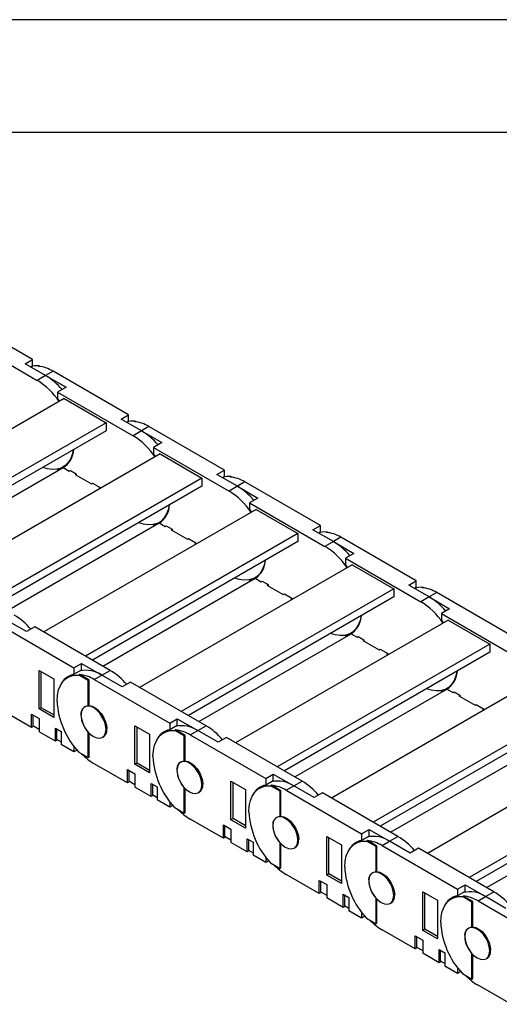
# Model space of a CAD drawing. Header units: inches. Extents: x 0 to 66, y 0 to 51.
# Tile 9 of 13: x 45.4 to 51.8, y 37.9 to 51. Entities that reach past the tile are written whole.
import ezdxf

# ---------------------------------------------------------------- set-up
doc = ezdxf.new("R2010")
doc.units = ezdxf.units.IN
doc.header["$LTSCALE"] = 6
doc.header["$MEASUREMENT"] = 0
doc.layers.add('TEXT', color=140, linetype='Continuous', lineweight=25)

msp = doc.modelspace()

# ---------------------------------------------------------------- linework, layer by layer
at = {"color": 7, "linetype": 'Continuous'}
msp.add_line((0.001, 51.001), (66.001, 51.001), dxfattribs=at)
for p, q in [((45.524, 46.464), (44.517, 47.046)), ((44.578, 46.766), (45.586, 46.184)), ((45.424, 46.406), (45.524, 46.464)), ((45.524, 46.375), (45.524, 46.464)), ((45.697, 46.248), (45.424, 46.406)), ((45.524, 46.375), (45.501, 46.362)), ((45.6, 46.372), (45.611, 46.378)), ((45.611, 46.378), (45.627, 46.369)), ((45.797, 46.306), (45.697, 46.248)), ((46.805, 45.724), (45.797, 46.306)), ((45.697, 46.248), (45.586, 46.184)), ((45.697, 46.248), (45.97, 46.091)), ((45.97, 46.091), (45.858, 46.027)), ((45.858, 46.027), (45.858, 45.938)), ((45.858, 46.027), (46.866, 45.445)), ((45.947, 45.94), (43.111, 44.302)), ((45.858, 45.938), (45.884, 45.903)), ((45.947, 45.94), (46.504, 45.618)), ((46.705, 45.667), (46.805, 45.724)), ((46.978, 45.509), (46.705, 45.667)), ((46.805, 45.636), (46.782, 45.622)), ((46.805, 45.636), (46.805, 45.724)), ((46.88, 45.633), (46.892, 45.639)), ((46.892, 45.639), (46.908, 45.63)), ((46.504, 45.618), (43.668, 43.981)), ((46.504, 45.509), (43.762, 43.926)), ((46.504, 45.618), (46.504, 45.509)), ((46.978, 45.509), (46.866, 45.445)), ((47.078, 45.567), (46.978, 45.509)), ((46.978, 45.509), (47.25, 45.352)), ((48.086, 44.985), (47.078, 45.567)), ((47.25, 45.352), (47.139, 45.287)), ((47.139, 45.287), (47.139, 45.199)), ((47.139, 45.287), (48.147, 44.706)), ((47.228, 45.201), (44.391, 43.563)), ((47.139, 45.199), (47.164, 45.164)), ((47.228, 45.201), (47.785, 44.879)), ((43.902, 43.846), (45.934, 45.019)), ((45.883, 45.004), (45.858, 44.99)), ((45.858, 44.99), (45.858, 44.975)), ((45.93, 45.025), (45.982, 45.055)), ((45.934, 45.019), (46.014, 44.972)), ((46.014, 44.972), (46.028, 44.98)), ((46.028, 44.98), (46.106, 44.935)), ((46.028, 44.98), (46.028, 44.98)), ((47.985, 44.927), (48.086, 44.985)), ((48.086, 44.896), (48.086, 44.985)), ((47.785, 44.879), (44.948, 43.242)), ((46.106, 44.935), (46.092, 44.927)), ((46.092, 44.927), (46.309, 44.802)), ((46.106, 44.935), (46.106, 44.919)), ((47.785, 44.879), (47.785, 44.77)), ((48.258, 44.77), (47.985, 44.927)), ((48.086, 44.896), (48.062, 44.883)), ((48.161, 44.893), (48.172, 44.9)), ((48.172, 44.9), (48.188, 44.891)), ((47.785, 44.77), (45.043, 43.187)), ((46.309, 44.802), (46.323, 44.81)), ((46.323, 44.81), (46.424, 44.752)), ((46.323, 44.81), (46.323, 44.81)), ((46.424, 44.752), (46.41, 44.744)), ((46.41, 44.744), (46.423, 44.736)), ((46.424, 44.752), (46.424, 44.736)), ((48.258, 44.77), (48.147, 44.706)), ((48.358, 44.828), (48.258, 44.77)), ((48.258, 44.77), (48.531, 44.612)), ((49.366, 44.246), (48.358, 44.828)), ((48.531, 44.612), (48.42, 44.548)), ((48.509, 44.461), (45.672, 42.824)), ((48.42, 44.548), (48.42, 44.459)), ((48.42, 44.548), (49.427, 43.966)), ((48.42, 44.459), (48.445, 44.424)), ((48.509, 44.461), (49.065, 44.14)), ((47.211, 44.286), (47.263, 44.316)), ((45.182, 43.106), (47.214, 44.28)), ((47.163, 44.265), (47.139, 44.251)), ((47.139, 44.251), (47.139, 44.236)), ((47.214, 44.28), (47.295, 44.233)), ((47.295, 44.233), (47.309, 44.241)), ((47.309, 44.241), (47.387, 44.196)), ((47.309, 44.241), (47.309, 44.241)), ((47.387, 44.196), (47.373, 44.188)), ((47.373, 44.188), (47.59, 44.063)), ((47.387, 44.196), (47.387, 44.18)), ((49.266, 44.188), (49.366, 44.246)), ((49.539, 44.031), (49.266, 44.188)), ((49.366, 44.157), (49.366, 44.246)), ((49.065, 44.14), (46.229, 42.502)), ((47.59, 44.063), (47.604, 44.071)), ((47.604, 44.071), (47.704, 44.013)), ((47.604, 44.071), (47.604, 44.071)), ((49.065, 44.14), (49.065, 44.031)), ((49.366, 44.157), (49.343, 44.144)), ((49.442, 44.154), (49.453, 44.161)), ((49.453, 44.161), (49.469, 44.151)), ((49.639, 44.088), (49.539, 44.031)), ((50.647, 43.507), (49.639, 44.088)), ((49.065, 44.031), (46.323, 42.448)), ((47.704, 44.013), (47.69, 44.005)), ((47.69, 44.005), (47.704, 43.997)), ((47.704, 44.013), (47.704, 43.997)), ((49.539, 44.031), (49.427, 43.966)), ((49.539, 44.031), (49.812, 43.873)), ((49.812, 43.873), (49.7, 43.809)), ((49.7, 43.809), (49.7, 43.72)), ((49.7, 43.809), (50.708, 43.227)), ((49.789, 43.722), (46.953, 42.084)), ((49.7, 43.72), (49.725, 43.685)), ((49.789, 43.722), (50.346, 43.401)), ((46.463, 42.367), (48.495, 43.54)), ((48.444, 43.526), (48.42, 43.512)), ((48.491, 43.546), (48.544, 43.576)), ((48.495, 43.54), (48.576, 43.494)), ((50.346, 43.401), (47.509, 41.763)), ((48.42, 43.512), (48.42, 43.497)), ((48.576, 43.494), (48.589, 43.502)), ((48.589, 43.502), (48.667, 43.457)), ((48.589, 43.502), (48.589, 43.502)), ((48.667, 43.457), (48.653, 43.449)), ((48.653, 43.449), (48.871, 43.323)), ((48.667, 43.457), (48.667, 43.441)), ((50.346, 43.401), (50.346, 43.291)), ((50.547, 43.449), (50.647, 43.507)), ((50.819, 43.291), (50.547, 43.449)), ((50.647, 43.418), (50.623, 43.404)), ((50.647, 43.418), (50.647, 43.507)), ((50.722, 43.415), (50.733, 43.421)), ((50.733, 43.421), (50.75, 43.412)), ((50.346, 43.291), (47.604, 41.708)), ((48.871, 43.323), (48.885, 43.331)), ((48.885, 43.331), (48.985, 43.274)), ((48.885, 43.331), (48.885, 43.331)), ((48.985, 43.274), (48.971, 43.265)), ((48.971, 43.265), (48.985, 43.258)), ((48.985, 43.274), (48.985, 43.258)), ((50.819, 43.291), (50.708, 43.227)), ((50.92, 43.349), (50.819, 43.291)), ((50.819, 43.291), (51.092, 43.134)), ((51.927, 42.767), (50.92, 43.349)), ((51.092, 43.134), (50.981, 43.07)), ((50.981, 43.07), (50.981, 42.981)), ((50.981, 43.07), (51.989, 42.488)), ((45.068, 42.928), (46.076, 42.346)), ((45.441, 42.828), (45.168, 42.986)), ((45.552, 42.893), (45.441, 42.828)), ((46.56, 42.311), (45.552, 42.893)), ((51.07, 42.983), (48.233, 41.345)), ((50.981, 42.981), (51.006, 42.946)), ((51.07, 42.983), (51.627, 42.661)), ((47.743, 41.628), (49.775, 42.801)), ((49.724, 42.786), (49.7, 42.772)), ((49.7, 42.772), (49.7, 42.758)), ((49.772, 42.807), (49.824, 42.837)), ((49.775, 42.801), (49.856, 42.754)), ((49.856, 42.754), (49.87, 42.762)), ((49.87, 42.762), (49.948, 42.717)), ((49.87, 42.762), (49.87, 42.762)), ((51.627, 42.661), (48.79, 41.024)), ((49.948, 42.717), (49.934, 42.709)), ((49.934, 42.709), (50.151, 42.584)), ((49.948, 42.717), (49.948, 42.701)), ((51.627, 42.661), (51.627, 42.552)), ((51.627, 42.552), (48.885, 40.969)), ((50.151, 42.584), (50.165, 42.592)), ((50.165, 42.592), (50.265, 42.534)), ((50.165, 42.592), (50.165, 42.592)), ((50.265, 42.534), (50.251, 42.526)), ((50.251, 42.526), (50.265, 42.518)), ((50.265, 42.534), (50.265, 42.518)), ((46.076, 42.346), (46.176, 42.404)), ((46.076, 42.346), (46.076, 42.258)), ((46.176, 42.315), (46.176, 42.404)), ((46.176, 42.404), (46.449, 42.247)), ((45.611, 41.795), (45.611, 42.309)), ((45.611, 42.309), (45.806, 42.197)), ((45.639, 41.811), (45.639, 42.293)), ((46.056, 42.253), (45.993, 42.217)), ((46.176, 42.315), (46.076, 42.258)), ((46.14, 42.248), (46.151, 42.255)), ((46.268, 42.174), (46.14, 42.248)), ((46.279, 42.181), (46.151, 42.255)), ((46.348, 42.189), (46.449, 42.247)), ((46.449, 42.247), (46.56, 42.311)), ((46.721, 42.089), (46.449, 42.247)), ((52.35, 42.243), (49.514, 40.606)), ((45.806, 42.197), (45.806, 41.682)), ((46.279, 42.181), (46.268, 42.174)), ((46.268, 41.836), (46.268, 42.174)), ((46.279, 41.842), (46.279, 42.181)), ((46.348, 42.189), (47.356, 41.607)), ((46.833, 42.154), (46.721, 42.089)), ((47.841, 41.572), (46.833, 42.154)), ((51.052, 42.068), (51.105, 42.098)), ((49.024, 40.889), (51.056, 42.062)), ((51.005, 42.047), (50.981, 42.033)), ((50.981, 42.033), (50.981, 42.018)), ((51.056, 42.062), (51.137, 42.015)), ((51.137, 42.015), (51.151, 42.023)), ((51.151, 42.023), (51.229, 41.978)), ((51.151, 42.023), (51.151, 42.023)), ((51.229, 41.978), (51.215, 41.97)), ((51.215, 41.97), (51.432, 41.845)), ((51.229, 41.978), (51.229, 41.962)), ((46.226, 41.828), (46.219, 41.824)), ((46.268, 41.836), (46.279, 41.842)), ((52.907, 41.922), (50.07, 40.284)), ((51.432, 41.845), (51.446, 41.853)), ((51.446, 41.853), (51.546, 41.795)), ((51.446, 41.853), (51.446, 41.853)), ((45.51, 41.547), (45.068, 41.803)), ((45.51, 41.724), (45.611, 41.666)), ((45.51, 41.547), (45.51, 41.724)), ((45.527, 41.715), (45.527, 41.573)), ((45.639, 41.811), (45.611, 41.795)), ((45.806, 41.682), (45.611, 41.795)), ((45.806, 41.715), (45.639, 41.811)), ((46.17, 41.716), (46.17, 41.717)), ((52.907, 41.813), (50.165, 40.23)), ((51.546, 41.795), (51.532, 41.787)), ((51.532, 41.787), (51.546, 41.779)), ((51.546, 41.795), (51.546, 41.779)), ((45.541, 41.565), (45.51, 41.547)), ((45.527, 41.573), (45.611, 41.525)), ((45.611, 41.666), (45.611, 41.49)), ((46.891, 41.056), (46.891, 41.57)), ((46.891, 41.57), (47.086, 41.458)), ((46.919, 41.072), (46.919, 41.554)), ((47.356, 41.607), (47.456, 41.665)), ((47.356, 41.607), (47.356, 41.518)), ((47.456, 41.576), (47.356, 41.518)), ((47.456, 41.576), (47.456, 41.665)), ((47.456, 41.665), (47.729, 41.507)), ((47.729, 41.507), (47.841, 41.572)), ((45.828, 41.364), (45.611, 41.49)), ((45.828, 41.541), (45.906, 41.496)), ((45.828, 41.364), (45.828, 41.541)), ((45.845, 41.531), (45.845, 41.39)), ((45.906, 41.496), (45.906, 41.319)), ((46.268, 41.146), (46.268, 41.484)), ((46.268, 41.484), (46.268, 41.484)), ((46.279, 41.152), (46.279, 41.473)), ((46.455, 41.415), (46.473, 41.426)), ((46.516, 41.53), (46.504, 41.523)), ((47.086, 41.458), (47.086, 40.943)), ((47.337, 41.514), (47.273, 41.477)), ((47.421, 41.509), (47.432, 41.515)), ((47.548, 41.435), (47.421, 41.509)), ((47.559, 41.442), (47.432, 41.515)), ((47.559, 41.442), (47.548, 41.435)), ((47.548, 41.096), (47.548, 41.435)), ((47.559, 41.103), (47.559, 41.442)), ((47.629, 41.45), (47.729, 41.507)), ((47.629, 41.45), (48.637, 40.868)), ((48.002, 41.35), (47.729, 41.507)), ((53.631, 41.504), (50.794, 39.867)), ((45.858, 41.382), (45.828, 41.364)), ((45.845, 41.39), (45.906, 41.355)), ((46.076, 41.221), (45.906, 41.319)), ((46.076, 41.296), (46.076, 41.221)), ((48.113, 41.414), (48.002, 41.35)), ((49.121, 40.832), (48.113, 41.414)), ((50.304, 40.149), (52.337, 41.322)), ((46.117, 41.245), (46.076, 41.221)), ((46.14, 41.219), (46.268, 41.146)), ((54.188, 41.183), (51.351, 39.545)), ((46.268, 41.146), (46.279, 41.152)), ((46.791, 40.808), (46.348, 41.064)), ((46.919, 41.072), (46.891, 41.056)), ((47.086, 40.943), (46.891, 41.056)), ((47.086, 40.975), (46.919, 41.072)), ((47.507, 41.089), (47.5, 41.085)), ((47.548, 41.096), (47.559, 41.103)), ((54.188, 41.073), (51.446, 39.491)), ((46.791, 40.985), (46.891, 40.927)), ((46.791, 40.808), (46.791, 40.985)), ((46.808, 40.975), (46.808, 40.834)), ((46.891, 40.927), (46.891, 40.75)), ((47.451, 40.977), (47.451, 40.977)), ((48.637, 40.868), (48.737, 40.926)), ((48.737, 40.837), (48.737, 40.926)), ((48.737, 40.926), (49.01, 40.768)), ((46.822, 40.826), (46.791, 40.808)), ((46.808, 40.834), (46.891, 40.786)), ((47.108, 40.802), (47.186, 40.757)), ((47.108, 40.625), (47.108, 40.802)), ((47.125, 40.792), (47.125, 40.651)), ((47.796, 40.791), (47.785, 40.784)), ((48.172, 40.316), (48.172, 40.831)), ((48.172, 40.831), (48.367, 40.718)), ((48.2, 40.333), (48.2, 40.815)), ((48.617, 40.775), (48.554, 40.738)), ((48.637, 40.868), (48.637, 40.779)), ((48.737, 40.837), (48.637, 40.779)), ((48.701, 40.77), (48.712, 40.776)), ((48.829, 40.696), (48.701, 40.77)), ((48.84, 40.702), (48.712, 40.776)), ((48.91, 40.71), (49.01, 40.768)), ((49.01, 40.768), (49.121, 40.832)), ((49.283, 40.611), (49.01, 40.768)), ((47.108, 40.625), (46.891, 40.75)), ((47.139, 40.643), (47.108, 40.625)), ((47.125, 40.651), (47.186, 40.615)), ((47.186, 40.757), (47.186, 40.58)), ((47.548, 40.406), (47.548, 40.745)), ((47.548, 40.745), (47.548, 40.745)), ((47.559, 40.413), (47.559, 40.734)), ((47.736, 40.676), (47.754, 40.686)), ((48.367, 40.718), (48.367, 40.204)), ((48.84, 40.702), (48.829, 40.696)), ((48.829, 40.357), (48.829, 40.696)), ((48.84, 40.364), (48.84, 40.702)), ((48.91, 40.71), (49.917, 40.129)), ((49.394, 40.675), (49.283, 40.611)), ((50.402, 40.093), (49.394, 40.675)), ((47.356, 40.482), (47.186, 40.58)), ((47.356, 40.557), (47.356, 40.482)), ((47.398, 40.506), (47.356, 40.482)), ((51.585, 39.41), (53.617, 40.583)), ((47.421, 40.48), (47.548, 40.406)), ((47.548, 40.406), (47.559, 40.413)), ((48.072, 40.069), (47.629, 40.324)), ((48.072, 40.246), (48.172, 40.188)), ((48.072, 40.069), (48.072, 40.246)), ((48.2, 40.333), (48.172, 40.316)), ((48.367, 40.204), (48.172, 40.316)), ((48.367, 40.236), (48.2, 40.333)), ((48.731, 40.238), (48.731, 40.238)), ((48.787, 40.35), (48.78, 40.346)), ((48.829, 40.357), (48.84, 40.364)), ((48.088, 40.236), (48.088, 40.095)), ((48.172, 40.188), (48.172, 40.011)), ((49.917, 40.129), (50.018, 40.186)), ((49.917, 40.129), (49.917, 40.04)), ((50.018, 40.098), (50.018, 40.186)), ((50.018, 40.186), (50.29, 40.029)), ((48.102, 40.087), (48.072, 40.069)), ((48.088, 40.095), (48.172, 40.046)), ((48.389, 39.886), (48.172, 40.011)), ((48.389, 40.063), (48.467, 40.018)), ((48.389, 39.886), (48.389, 40.063)), ((48.406, 40.053), (48.406, 39.911)), ((48.467, 40.018), (48.467, 39.841)), ((48.829, 39.667), (48.829, 40.006)), ((48.829, 40.006), (48.829, 40.006)), ((48.84, 39.674), (48.84, 39.994)), ((49.077, 40.051), (49.066, 40.045)), ((49.452, 39.577), (49.452, 40.092)), ((49.452, 40.092), (49.647, 39.979)), ((49.48, 39.593), (49.48, 40.075)), ((49.647, 39.979), (49.647, 39.465)), ((49.898, 40.035), (49.835, 39.999)), ((50.018, 40.098), (49.917, 40.04)), ((49.982, 40.03), (49.993, 40.037)), ((50.109, 39.957), (49.982, 40.03)), ((50.121, 39.963), (49.993, 40.037)), ((50.19, 39.971), (50.29, 40.029)), ((50.29, 40.029), (50.402, 40.093)), ((50.563, 39.871), (50.29, 40.029)), ((48.42, 39.903), (48.389, 39.886)), ((48.406, 39.911), (48.467, 39.876)), ((49.017, 39.937), (49.035, 39.947)), ((50.121, 39.963), (50.109, 39.957)), ((50.109, 39.618), (50.109, 39.957)), ((50.121, 39.624), (50.121, 39.963)), ((50.19, 39.971), (51.198, 39.389)), ((50.675, 39.936), (50.563, 39.871)), ((51.682, 39.354), (50.675, 39.936)), ((48.637, 39.743), (48.467, 39.841)), ((48.637, 39.818), (48.637, 39.743)), ((48.678, 39.767), (48.637, 39.743)), ((48.701, 39.741), (48.829, 39.667)), ((48.829, 39.667), (48.84, 39.674)), ((49.352, 39.33), (48.91, 39.585)), ((49.48, 39.593), (49.452, 39.577)), ((49.647, 39.497), (49.48, 39.593)), ((50.068, 39.611), (50.061, 39.607)), ((50.109, 39.618), (50.121, 39.624)), ((49.352, 39.506), (49.452, 39.449)), ((49.352, 39.33), (49.352, 39.506)), ((49.369, 39.497), (49.369, 39.355)), ((49.647, 39.465), (49.452, 39.577)), ((49.452, 39.449), (49.452, 39.272)), ((50.012, 39.499), (50.012, 39.499)), ((49.383, 39.347), (49.352, 39.33)), ((49.369, 39.355), (49.452, 39.307)), ((49.67, 39.323), (49.748, 39.278)), ((49.67, 39.146), (49.67, 39.323)), ((50.733, 38.838), (50.733, 39.352)), ((50.733, 39.352), (50.928, 39.24)), ((50.761, 38.854), (50.761, 39.336)), ((51.198, 39.389), (51.298, 39.447)), ((51.198, 39.389), (51.198, 39.301)), ((51.298, 39.358), (51.198, 39.301)), ((51.298, 39.358), (51.298, 39.447)), ((51.298, 39.447), (51.571, 39.29)), ((51.571, 39.29), (51.682, 39.354)), ((49.67, 39.146), (49.452, 39.272)), ((49.686, 39.314), (49.686, 39.172)), ((49.748, 39.278), (49.748, 39.101)), ((50.109, 38.928), (50.109, 39.267)), ((50.11, 39.267), (50.109, 39.267)), ((50.121, 38.934), (50.121, 39.255)), ((50.297, 39.197), (50.315, 39.208)), ((50.358, 39.312), (50.346, 39.306)), ((50.928, 39.24), (50.928, 38.725)), ((51.179, 39.296), (51.115, 39.259)), ((51.262, 39.291), (51.273, 39.297)), ((51.39, 39.217), (51.262, 39.291)), ((51.401, 39.224), (51.273, 39.297)), ((51.401, 39.224), (51.39, 39.217)), ((51.39, 38.879), (51.39, 39.217)), ((51.401, 38.885), (51.401, 39.224)), ((51.471, 39.232), (51.571, 39.29)), ((51.471, 39.232), (52.479, 38.65)), ((51.844, 39.132), (51.571, 39.29)), ((49.7, 39.164), (49.67, 39.146)), ((49.686, 39.172), (49.748, 39.137)), ((49.917, 39.003), (49.748, 39.101)), ((49.917, 39.079), (49.917, 39.003)), ((49.959, 39.027), (49.917, 39.003)), ((49.982, 39.002), (50.109, 38.928)), ((50.109, 38.928), (50.121, 38.934)), ((50.633, 38.59), (50.19, 38.846)), ((50.761, 38.854), (50.733, 38.838)), ((50.928, 38.725), (50.733, 38.838)), ((50.928, 38.758), (50.761, 38.854)), ((51.348, 38.871), (51.342, 38.867)), ((51.39, 38.879), (51.401, 38.885)), ((50.633, 38.767), (50.733, 38.709)), ((50.633, 38.59), (50.633, 38.767)), ((50.65, 38.758), (50.65, 38.616)), ((50.733, 38.709), (50.733, 38.533)), ((51.292, 38.759), (51.293, 38.76)), ((50.663, 38.608), (50.633, 38.59)), ((50.65, 38.616), (50.733, 38.568)), ((50.95, 38.407), (50.733, 38.533)), ((50.95, 38.584), (51.028, 38.539)), ((50.95, 38.407), (50.95, 38.584)), ((50.967, 38.574), (50.967, 38.433)), ((51.028, 38.539), (51.028, 38.362)), ((51.638, 38.573), (51.627, 38.566)), ((50.981, 38.425), (50.95, 38.407)), ((50.967, 38.433), (51.028, 38.398)), ((51.39, 38.189), (51.39, 38.527)), ((51.39, 38.527), (51.39, 38.527)), ((51.401, 38.195), (51.401, 38.516)), ((51.578, 38.458), (51.596, 38.469)), ((51.198, 38.264), (51.028, 38.362)), ((51.198, 38.339), (51.198, 38.264)), ((51.239, 38.288), (51.198, 38.264)), ((51.262, 38.262), (51.39, 38.189)), ((51.39, 38.189), (51.401, 38.195)), ((51.913, 37.851), (51.471, 38.107))]:
    msp.add_line(p, q)
at = {"flags": 128}
for points in [[(45.611, 46.378), (45.549, 46.376), (45.511, 46.368)], [(46.892, 45.639), (46.83, 45.637), (46.792, 45.628)], [(46.067, 45.257), (46.053, 45.193), (46.029, 45.132), (45.995, 45.081), (45.954, 45.041), (45.905, 45.012), (45.849, 44.996), (45.788, 44.993), (45.723, 45.003), (45.661, 45.022)], [(45.916, 45.009), (45.907, 45.005), (45.858, 44.99)], [(48.172, 44.9), (48.11, 44.898), (48.073, 44.889)], [(47.348, 44.517), (47.334, 44.454), (47.309, 44.393), (47.276, 44.342), (47.234, 44.301), (47.185, 44.273), (47.13, 44.257), (47.069, 44.254), (47.003, 44.263), (46.942, 44.283)], [(47.197, 44.269), (47.187, 44.265), (47.139, 44.251)], [(49.453, 44.161), (49.391, 44.158), (49.353, 44.15)], [(48.628, 43.778), (48.614, 43.715), (48.59, 43.653), (48.557, 43.602), (48.515, 43.562), (48.466, 43.534), (48.41, 43.518), (48.349, 43.514), (48.284, 43.524), (48.222, 43.544)], [(48.477, 43.53), (48.468, 43.526), (48.42, 43.512)], [(50.733, 43.421), (50.671, 43.419), (50.634, 43.41)], [(49.909, 43.039), (49.895, 42.975), (49.871, 42.914), (49.837, 42.863), (49.796, 42.823), (49.746, 42.794), (49.691, 42.778), (49.63, 42.775), (49.565, 42.785), (49.503, 42.804)], [(49.758, 42.791), (49.749, 42.787), (49.7, 42.772)], [(45.85, 41.901), (45.855, 41.979), (45.87, 42.05), (45.895, 42.111), (45.929, 42.162), (45.971, 42.203), (46.021, 42.231), (46.078, 42.246), (46.14, 42.248)], [(51.189, 42.3), (51.175, 42.236), (51.151, 42.175), (51.118, 42.124), (51.076, 42.084), (51.027, 42.055), (50.971, 42.039), (50.91, 42.036), (50.845, 42.045), (50.783, 42.065)], [(51.038, 42.052), (51.029, 42.048), (50.981, 42.033)], [(46.504, 41.523), (46.499, 41.577), (46.482, 41.633), (46.455, 41.688), (46.421, 41.739), (46.381, 41.781), (46.337, 41.813), (46.294, 41.831), (46.254, 41.835), (46.219, 41.824), (46.193, 41.8), (46.176, 41.763), (46.17, 41.716)], [(46.279, 41.842), (46.319, 41.834), (46.36, 41.812), (46.401, 41.779), (46.439, 41.737), (46.471, 41.687), (46.495, 41.634), (46.511, 41.58), (46.516, 41.53)], [(46.17, 41.716), (46.176, 41.663), (46.193, 41.607), (46.219, 41.552), (46.254, 41.501), (46.294, 41.459), (46.337, 41.427), (46.381, 41.409), (46.421, 41.405), (46.455, 41.415), (46.482, 41.44), (46.499, 41.477), (46.504, 41.523)], [(47.131, 41.162), (47.136, 41.24), (47.151, 41.31), (47.176, 41.372), (47.21, 41.423), (47.252, 41.463), (47.302, 41.491), (47.359, 41.507), (47.421, 41.509)], [(47.785, 40.784), (47.779, 40.837), (47.763, 40.894), (47.736, 40.949), (47.701, 40.999), (47.661, 41.042), (47.618, 41.073), (47.575, 41.092), (47.534, 41.096), (47.5, 41.085), (47.473, 41.061), (47.457, 41.024), (47.451, 40.977)], [(47.559, 41.103), (47.599, 41.094), (47.641, 41.073), (47.682, 41.04), (47.719, 40.997), (47.751, 40.948), (47.776, 40.895), (47.791, 40.841), (47.796, 40.79)], [(47.451, 40.977), (47.457, 40.924), (47.473, 40.868), (47.5, 40.812), (47.534, 40.762), (47.575, 40.719), (47.618, 40.688), (47.661, 40.669), (47.701, 40.665), (47.736, 40.676), (47.763, 40.701), (47.779, 40.738), (47.785, 40.784)], [(48.411, 40.423), (48.416, 40.501), (48.431, 40.571), (48.456, 40.633), (48.49, 40.684), (48.533, 40.724), (48.583, 40.752), (48.639, 40.767), (48.701, 40.77)], [(49.066, 40.045), (49.06, 40.098), (49.043, 40.154), (49.017, 40.21), (48.982, 40.26), (48.942, 40.303), (48.898, 40.334), (48.855, 40.353), (48.815, 40.357), (48.78, 40.346), (48.754, 40.321), (48.737, 40.284), (48.731, 40.238)], [(48.731, 40.238), (48.737, 40.185), (48.754, 40.128), (48.78, 40.073), (48.815, 40.022), (48.855, 39.98), (48.898, 39.948), (48.942, 39.93), (48.982, 39.926), (49.017, 39.937), (49.043, 39.961), (49.06, 39.998), (49.066, 40.045)], [(48.84, 40.364), (48.88, 40.355), (48.921, 40.334), (48.962, 40.301), (49, 40.258), (49.032, 40.209), (49.056, 40.156), (49.072, 40.102), (49.077, 40.051)], [(49.692, 39.683), (49.697, 39.761), (49.712, 39.832), (49.737, 39.893), (49.771, 39.945), (49.813, 39.985), (49.863, 40.013), (49.92, 40.028), (49.982, 40.03)], [(50.346, 39.306), (50.34, 39.359), (50.324, 39.415), (50.297, 39.47), (50.263, 39.521), (50.222, 39.563), (50.179, 39.595), (50.136, 39.613), (50.096, 39.617), (50.061, 39.607), (50.034, 39.582), (50.018, 39.545), (50.012, 39.498)], [(50.121, 39.624), (50.16, 39.616), (50.202, 39.594), (50.243, 39.561), (50.281, 39.519), (50.313, 39.469), (50.337, 39.416), (50.352, 39.363), (50.358, 39.312)], [(50.012, 39.498), (50.018, 39.445), (50.034, 39.389), (50.061, 39.334), (50.096, 39.283), (50.136, 39.241), (50.179, 39.209), (50.222, 39.191), (50.263, 39.187), (50.297, 39.197), (50.324, 39.222), (50.34, 39.259), (50.346, 39.306)], [(50.972, 38.944), (50.978, 39.022), (50.993, 39.092), (51.017, 39.154), (51.051, 39.205), (51.094, 39.245), (51.144, 39.273), (51.2, 39.289), (51.262, 39.291)], [(51.627, 38.566), (51.621, 38.62), (51.604, 38.676), (51.578, 38.731), (51.543, 38.782), (51.503, 38.824), (51.46, 38.856), (51.416, 38.874), (51.376, 38.878), (51.342, 38.867), (51.315, 38.843), (51.298, 38.806), (51.293, 38.759)], [(51.401, 38.885), (51.441, 38.877), (51.483, 38.855), (51.524, 38.822), (51.561, 38.78), (51.593, 38.73), (51.618, 38.677), (51.633, 38.623), (51.638, 38.573)], [(51.293, 38.759), (51.298, 38.706), (51.315, 38.65), (51.342, 38.595), (51.376, 38.544), (51.416, 38.501), (51.46, 38.47), (51.503, 38.452), (51.543, 38.448), (51.578, 38.458), (51.604, 38.483), (51.621, 38.52), (51.627, 38.566)]]:
    msp.add_lwpolyline(points, dxfattribs=at)
for centre, radius, start, end in [((45.556, 45.912), 0.462, 58.5838, 84.5873), ((45.081, 45.367), 0.961, 33.755, 58.2966), ((45.238, 45.487), 0.889, 40.1591, 58.902), ((46.837, 45.173), 0.462, 58.5838, 84.5873), ((46.519, 44.748), 0.889, 40.1591, 58.902), ((46.361, 44.627), 0.961, 33.755, 58.2966), ((45.762, 45.279), 0.312, 303.4786, 356.6728), ((48.117, 44.433), 0.462, 58.5838, 84.5873), ((47.799, 44.009), 0.889, 40.1591, 58.902), ((47.642, 43.888), 0.961, 33.755, 58.2966), ((47.042, 44.539), 0.312, 303.4786, 356.6728), ((49.398, 43.694), 0.462, 58.5838, 84.5873), ((48.923, 43.149), 0.961, 33.755, 58.2966), ((49.08, 43.27), 0.889, 40.1591, 58.902), ((48.323, 43.8), 0.312, 303.4786, 356.6728), ((50.679, 42.955), 0.462, 58.5838, 84.5873), ((50.36, 42.53), 0.889, 40.1591, 58.902), ((50.203, 42.41), 0.961, 33.755, 58.2966), ((44.82, 42.289), 0.889, 40.1591, 58.902), ((49.604, 43.061), 0.312, 303.4786, 356.6728), ((46.126, 42.012), 0.251, 101.5189, 156.0313), ((46.107, 41.794), 0.462, 58.5838, 84.5873), ((46.239, 41.941), 0.371, 55.5461, 103.5145), ((46.101, 41.55), 0.889, 40.1591, 58.902), ((50.884, 42.322), 0.312, 303.4786, 356.6728), ((46.921, 41.954), 1.072, 182.8188, 223.25), ((46.27, 41.734), 0.101, 91.1318, 190.2227), ((46.537, 41.734), 0.368, 182.8023, 222.859), ((47.519, 41.201), 0.371, 55.5461, 103.5145), ((47.382, 40.811), 0.889, 40.1591, 58.902), ((46.405, 41.515), 0.111, 299.2595, 7.5545), ((47.406, 41.272), 0.251, 101.5189, 156.0313), ((47.388, 41.055), 0.462, 58.5838, 84.5873), ((46.773, 41.779), 0.832, 224.3935, 239.3209), ((48.201, 41.215), 1.072, 182.8188, 223.25), ((47.55, 40.995), 0.101, 91.1318, 190.2227), ((47.818, 40.995), 0.368, 182.8023, 222.859), ((47.686, 40.776), 0.111, 299.2595, 7.5545), ((48.687, 40.533), 0.251, 101.5189, 156.0313), ((48.669, 40.316), 0.462, 58.5838, 84.5873), ((48.8, 40.462), 0.371, 55.5461, 103.5145), ((48.662, 40.071), 0.889, 40.1591, 58.902), ((48.054, 41.04), 0.832, 224.3935, 239.3209), ((49.482, 40.475), 1.072, 182.8188, 223.25), ((48.831, 40.256), 0.101, 91.1318, 190.2227), ((49.098, 40.256), 0.368, 182.8023, 222.859), ((48.966, 40.037), 0.111, 299.2595, 7.5545), ((49.968, 39.794), 0.251, 101.5189, 156.0313), ((49.949, 39.577), 0.462, 58.5838, 84.5873), ((50.08, 39.723), 0.371, 55.5461, 103.5145), ((49.943, 39.332), 0.889, 40.1591, 58.902), ((49.334, 40.301), 0.832, 224.3935, 239.3209), ((50.762, 39.736), 1.072, 182.8188, 223.25), ((50.111, 39.517), 0.101, 91.1318, 190.2227), ((50.379, 39.517), 0.368, 182.8023, 222.859), ((51.361, 38.983), 0.371, 55.5461, 103.5145), ((51.223, 38.593), 0.889, 40.1591, 58.902), ((50.247, 39.297), 0.111, 299.2595, 7.5545), ((51.248, 39.055), 0.251, 101.5189, 156.0313), ((51.23, 38.837), 0.462, 58.5838, 84.5873), ((50.615, 39.561), 0.832, 224.3935, 239.3209), ((52.043, 38.997), 1.072, 182.8188, 223.25), ((51.392, 38.777), 0.101, 91.1318, 190.2227), ((51.66, 38.777), 0.368, 182.8023, 222.859), ((51.528, 38.558), 0.111, 299.2595, 7.5545), ((51.895, 38.822), 0.832, 224.3935, 239.3209)]:
    msp.add_arc(centre, radius, start, end)
at = {"layer": 'TEXT'}
msp.add_line((1.5, 49.5), (64.5, 49.5), dxfattribs=at)

doc.saveas('drawing.dxf')
